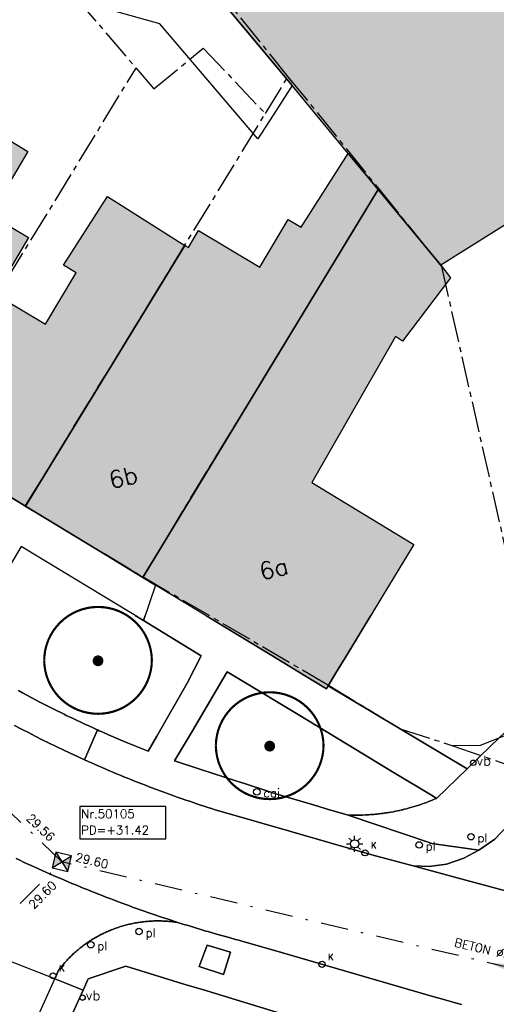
# Model space of a CAD drawing. Header units: metres. Extents: x 202952 to 203755, y 349031 to 349702.
# Tile 50 of 84: x 203266 to 203288, y 349442 to 349488. Entities that reach past the tile are written whole.
import ezdxf
from ezdxf.enums import TextEntityAlignment as Align

# ---------------------------------------------------------------- set-up
doc = ezdxf.new("R2010")
doc.units = ezdxf.units.M
doc.linetypes.add('1-200 CENTER', pattern=[4.28625, 2.8575, -0.47625, 0.47625, -0.47625])
doc.linetypes.add('1-200 DASHDOT', pattern=[2.54, 1.27, -0.635, 0, -0.635])
for name, color, linetype in [('bgt.onbegroeidterreindeel', 252, 'Continuous'), ('PH-BEST-BEBOUWING', 1, 'Continuous'), ('PH-BEST-BEBOUWING-ARCERING', 254, 'Continuous'), ('PH-BEST-BEGROEIIING', 252, 'Continuous'), ('PH-BEST-CAIKAST', 6, 'Continuous'), ('PH-BEST-HUISNUMMER', 7, 'Continuous'), ('PH-BEST-KADASTRALE-GRENS', 240, '1-200 CENTER'), ('PH-BEST-KOLK', 8, 'Continuous'), ('PH-BEST-LICHTMAST-HANDHAVENB', 6, 'Continuous'), ('PH-BEST-PAAL', 6, 'Continuous'), ('PH-BEST-PUT-HANDHAVEN', 44, 'Continuous'), ('PH-BEST-RIO-HANDHAVEN-GEMENGD', 44, '1-200 DASHDOT'), ('PH-BEST-RIO-TEKST', 8, 'Continuous'), ('PH-BEST-RIO-TEKST-PUTTENSTAAT', 8, 'Continuous'), ('PH-BEST-RIO-TEKST-VLOEIVLAK', 8, 'Continuous'), ('PH-BEST-STRAATNAAMBORD', 6, 'Continuous'), ('PH-BEST-WEGDEEL', 254, 'Continuous'), ('PH-INM-BOOM-HANDHAVEN', 96, 'Continuous')]:
    doc.layers.add(name, color=color, linetype=linetype)
doc.styles.add('RDL_MAATVOERING', font='romans.shx')
doc.styles.add('ROMANS', font='romans.shx')

# ---------------------------------------------------------------- blocks, each defined once
blk = doc.blocks.new('*U50')
blk.add_circle((0, 0), 0.142)
at = {"ltscale": 0.05, "style": 'ROMANS'}
blk.add_text('K', height=0.3, dxfattribs=at).set_placement((0.277, 0.195))
blk = doc.blocks.new('Afzetpaal')
blk.add_circle((0, 0), 0.15)
at = {"style": 'RDL_MAATVOERING'}
blk.add_text('pl', height=0.4, dxfattribs=at).set_placement((0.302, -0.254))
blk = doc.blocks.new('*U61')
blk.add_circle((0, 0), 0.25)
at = {"style": 'RDL_MAATVOERING'}
blk.add_text('vb', height=0.9, dxfattribs=at).set_placement((0.302, -0.254))
blk = doc.blocks.new('*U26')
h = blk.add_hatch(color=256)
h.paths.add_polyline_path([(0, 0), (-0.375, 0.375), (-0.375, -0.375)])
h.paths.add_polyline_path([(0.375, 0.375), (0, 0), (0.375, -0.375)])
for p, q in [((-0.375, -0.375), (0.375, 0.375)), ((-0.375, 0.375), (0.375, -0.375))]:
    blk.add_line(p, q)
blk.add_lwpolyline([(-0.375, -0.375), (0.375, -0.375), (0.375, 0.375), (-0.375, 0.375)], close=True)
blk = doc.blocks.new('Materialisatie')
blk.add_solid([(-1.04, 0.173), (-1.04, -0.173), (0, 0)])
at = {"style": 'ROMANS'}
blk.add_attdef('MATERIALISATIE', (-2.631, 0.657), '', height=0.4, dxfattribs=at)
blk = doc.blocks.new('CAI-kast')
blk.add_circle((0, 0), 0.15)
at = {"style": 'RDL_MAATVOERING'}
blk.add_text('cai', height=0.4, dxfattribs=at).set_placement((0.302, -0.254))
blk = doc.blocks.new('Puttenstaat bestaand')
blk.add_wipeout([(0, 0), (4, 0), (4, 1.5), (0, 1.5)])
blk.add_lwpolyline([(0, 0), (4, 0), (4, 1.5), (0, 1.5)], close=True)
at = {"style": 'ROMANS'}
for tag, p in [('NR', (0.066, 0.955)), ('PD', (0.066, 0.203))]:
    blk.add_attdef(tag, p, '', height=0.4, dxfattribs=at)
blk = doc.blocks.new('Lichtmast 2')
at = {"flags": 128}
for points in [[(-0.5, 0), (-0.25, 0)], [(-0.354, 0.354), (-0.177, 0.177)], [(0, 0.25), (0, 0.5)], [(0.177, 0.177), (0.354, 0.354)], [(0.25, 0), (0.5, 0)], [(-0.354, -0.354), (-0.177, -0.177)], [(0, -0.5), (0, -0.25)], [(0.177, -0.177), (0.354, -0.354)]]:
    blk.add_lwpolyline(points, dxfattribs=at)
blk.add_circle((0, 0), 0.25)
blk = doc.blocks.new('*U45')
at = {"const_width": 0.1}
blk.add_lwpolyline([(-2.5, 0.004, 0.990403), (2.5, 0.03, 0.990403), (-2.5, 0.018)], format="xyb", dxfattribs=at)
at = {"linetype": 'Continuous', "const_width": 0.25}
blk.add_lwpolyline([(-0.125, 0, 1), (0.125, 0, 1)], format="xyb", close=True, dxfattribs=at)

msp = doc.modelspace()

# ---------------------------------------------------------------- hatches: boundary and pattern name
at = {"layer": 'PH-BEST-BEBOUWING-ARCERING'}
for points in [[(203278.607, 349484.593), (203274.903, 349489.058), (203276.939, 349490.322), (203273.662, 349495.922), (203272.496, 349497.914), (203281.234, 349503.066), (203285.692, 349495.755), (203293.706, 349485.925), (203296.053, 349483.045), (203293.081, 349481.179), (203293.189, 349481.07), (203289.248, 349478.601), (203285.517, 349476.263), (203282.61, 349479.768), (203281.217, 349481.446)], [(203260.908, 349468.307), (203256.323, 349471.09), (203255.404, 349471.648), (203260.837, 349480.323), (203262.824, 349483.672), (203266.33, 349481.533), (203264.587, 349478.597), (203266.37, 349477.539), (203264.81, 349474.911), (203264.91, 349474.852)], [(203271.674, 349461.774), (203270, 349462.79), (203266.221, 349465.083), (203273.627, 349477.182), (203273.79, 349477.079), (203274.257, 349477.865), (203277.104, 349476.165), (203278.419, 349478.381), (203279.03, 349478.026), (203281.217, 349481.446), (203282.61, 349479.768)], [(203272.264, 349461.416), (203271.674, 349461.774), (203282.61, 349479.768), (203285.517, 349476.263), (203285.968, 349475.672), (203283.739, 349472.741), (203283.404, 349472.944), (203279.522, 349466.172), (203284.26, 349463.3), (203282.826, 349460.933), (203281.195, 349458.241), (203280.628, 349457.306), (203280.288, 349456.745), (203280.2, 349456.6), (203279.189, 349457.214), (203277.586, 349458.186)], [(203266.221, 349465.083), (203263.201, 349466.916), (203260.908, 349468.307), (203264.91, 349474.852), (203267.155, 349473.519), (203268.575, 349475.911), (203267.989, 349476.259), (203270.041, 349479.445), (203273.627, 349477.182)]]:
    msp.add_hatch(color=256, dxfattribs=at).paths.add_polyline_path(points)

# ---------------------------------------------------------------- linework, layer by layer
at = {"layer": 'bgt.onbegroeidterreindeel'}
msp.add_lwpolyline([(203294.162, 349460), (203293.519, 349459.385), (203292.505, 349458.414), (203292.12, 349458.046), (203291.323, 349457.283), (203290.511, 349456.505), (203289.987, 349456.004), (203287.829, 349453.938), (203286.732, 349452.891), (203280.288, 349456.745), (203280.628, 349457.306), (203281.195, 349458.241), (203282.261, 349460)], dxfattribs=at)
msp.add_lwpolyline([(203274.671, 349444.697), (203275.746, 349444.38), (203275.429, 349443.339), (203274.3, 349443.71), (203274.671, 349444.697)], close=True, dxfattribs=at)
at = {"layer": 'PH-BEST-BEBOUWING'}
for points in [[(203278.607, 349484.593), (203274.903, 349489.058), (203276.939, 349490.322), (203273.662, 349495.922), (203272.496, 349497.914), (203281.234, 349503.066), (203285.692, 349495.755), (203293.706, 349485.925), (203296.053, 349483.045), (203293.081, 349481.179), (203293.189, 349481.07), (203289.248, 349478.601), (203285.517, 349476.263), (203282.61, 349479.768), (203281.217, 349481.446), (203278.607, 349484.593)], [(203260.908, 349468.307), (203256.323, 349471.09), (203255.404, 349471.648), (203260.837, 349480.323), (203262.824, 349483.672), (203266.33, 349481.533), (203264.587, 349478.597), (203266.37, 349477.539), (203264.81, 349474.911), (203264.91, 349474.852), (203260.908, 349468.307)], [(203271.674, 349461.774), (203270, 349462.79), (203266.221, 349465.083), (203273.627, 349477.182), (203273.79, 349477.079), (203274.257, 349477.865), (203277.104, 349476.165), (203278.419, 349478.381), (203279.03, 349478.026), (203281.217, 349481.446), (203282.61, 349479.768), (203271.674, 349461.774)], [(203272.264, 349461.416), (203271.674, 349461.774), (203282.61, 349479.768), (203285.517, 349476.263), (203285.968, 349475.672), (203283.739, 349472.741), (203283.404, 349472.944), (203279.522, 349466.172), (203284.26, 349463.3), (203282.826, 349460.933), (203281.195, 349458.241), (203280.628, 349457.306), (203280.288, 349456.745), (203280.2, 349456.6), (203279.189, 349457.214), (203277.586, 349458.186), (203272.264, 349461.416)], [(203266.221, 349465.083), (203263.201, 349466.916), (203260.908, 349468.307), (203264.91, 349474.852), (203267.155, 349473.519), (203268.575, 349475.911), (203267.989, 349476.259), (203270.041, 349479.445), (203273.627, 349477.182), (203266.221, 349465.083)]]:
    msp.add_lwpolyline(points, close=True, dxfattribs=at)
at = {"layer": 'PH-BEST-BEGROEIIING'}
msp.add_lwpolyline([(203271.314, 349460), (203271.702, 349459.765), (203274.387, 349458.138), (203273.742, 349456.863), (203272.323, 349454.406), (203271.924, 349453.714), (203271.77, 349453.774), (203271.615, 349453.835), (203271.461, 349453.896), (203271.307, 349453.958), (203271.153, 349454.02), (203270.999, 349454.082), (203270.619, 349454.24), (203270.081, 349454.469), (203269.995, 349454.506), (203269.908, 349454.544), (203269.822, 349454.582), (203269.736, 349454.62), (203269.65, 349454.658), (203269.564, 349454.697), (203269.53, 349454.712), (203269.497, 349454.727), (203269.463, 349454.742), (203269.43, 349454.757), (203269.396, 349454.773), (203269.363, 349454.788), (203269.172, 349454.875), (203268.981, 349454.962), (203268.791, 349455.051), (203268.601, 349455.14), (203268.411, 349455.231), (203268.222, 349455.322), (203268.124, 349455.369), (203268.027, 349455.417), (203267.929, 349455.465), (203267.832, 349455.513), (203267.734, 349455.561), (203267.637, 349455.61), (203267.514, 349455.672), (203267.391, 349455.734), (203267.268, 349455.797), (203267.145, 349455.86), (203267.023, 349455.923), (203266.9, 349455.987), (203266.698, 349456.093), (203266.497, 349456.2), (203266.296, 349456.308), (203266.096, 349456.417), (203265.896, 349456.526)], dxfattribs=at)
for points in [[(203281.164, 349450.749), (203280.347, 349450.989), (203279.652, 349451.194), (203278.648, 349451.49), (203277.849, 349451.725), (203277.487, 349451.843), (203276.398, 349452.199), (203276.045, 349452.314), (203274.327, 349452.875), (203273.152, 349453.259), (203273.979, 349454.656), (203275.346, 349456.967), (203275.6, 349457.396), (203276.217, 349457.023), (203278.895, 349455.401), (203280.704, 349454.306), (203281.575, 349453.778), (203283.188, 349452.801), (203285.153, 349451.612), (203285.312, 349451.515), (203285.255, 349451.49), (203285.197, 349451.466), (203285.14, 349451.442), (203285.082, 349451.418), (203285.024, 349451.395), (203284.966, 349451.372), (203284.889, 349451.343), (203284.812, 349451.314), (203284.735, 349451.286), (203284.658, 349451.258), (203284.58, 349451.231), (203284.502, 349451.205), (203284.389, 349451.169), (203284.276, 349451.134), (203284.163, 349451.101), (203284.049, 349451.069), (203283.935, 349451.038), (203283.82, 349451.009), (203283.8, 349451.004), (203283.78, 349450.999), (203283.76, 349450.994), (203283.74, 349450.989), (203283.719, 349450.985), (203283.699, 349450.98), (203283.602, 349450.958), (203283.505, 349450.937), (203283.408, 349450.917), (203283.311, 349450.898), (203283.213, 349450.881), (203283.115, 349450.864), (203283.073, 349450.857), (203283.031, 349450.851), (203282.989, 349450.844), (203282.947, 349450.838), (203282.904, 349450.831), (203282.862, 349450.825), (203282.8, 349450.817), (203282.737, 349450.809), (203282.675, 349450.802), (203282.613, 349450.795), (203282.55, 349450.788), (203282.488, 349450.782), (203282.409, 349450.775), (203282.331, 349450.768), (203282.252, 349450.762), (203282.173, 349450.757), (203282.094, 349450.752), (203282.015, 349450.748), (203281.871, 349450.743), (203281.753, 349450.74), (203281.635, 349450.739), (203281.517, 349450.739), (203281.399, 349450.741), (203281.282, 349450.744), (203281.164, 349450.749)], [(203279.043, 349441.238), (203277.149, 349440.51), (203272.72, 349438.81), (203270.311, 349437.863), (203267.632, 349439.75), (203267.596, 349439.767), (203267.939, 349440.518), (203268.9, 349442.622), (203269.134, 349443.135), (203270.892, 349443.722), (203273.739, 349442.854), (203274.446, 349442.639), (203279.043, 349441.238)]]:
    msp.add_lwpolyline(points, close=True, dxfattribs=at)
at = {"layer": 'PH-BEST-KADASTRALE-GRENS', "ltscale": 0.5}
for p, q in [((203267.168, 349490.3), (203271.364, 349485.408)), ((203274.865, 349489.4), (203278.418, 349485.008)), ((203260.893, 349468.282), (203271.364, 349485.408)), ((203277.369, 349483.295), (203278.418, 349485.008)), ((203278.418, 349485.008), (203282.63, 349479.801)), ((203266.22, 349465.081), (203277.369, 349483.295)), ((203271.687, 349461.795), (203282.63, 349479.801)), ((203260.893, 349468.282), (203266.22, 349465.081)), ((203266.22, 349465.081), (203271.687, 349461.795))]:
    msp.add_line(p, q, dxfattribs=at)
for points in [[(203271.364, 349485.408), (203272.19, 349484.442), (203274.486, 349486.329), (203277.369, 349483.295)], [(203282.63, 349479.801), (203285.546, 349476.194), (203290.132, 349455.932)], [(203271.687, 349461.795), (203280.307, 349456.769), (203283.622, 349454.744), (203286.024, 349453.975)], [(203271.687, 349461.795), (203280.307, 349456.769), (203283.622, 349454.744), (203286.024, 349453.975)], [(203286.024, 349453.975), (203287.359, 349453.99), (203288.618, 349454.486), (203290.132, 349455.932)], [(203286.024, 349453.975), (203287.359, 349453.99), (203288.618, 349454.486), (203290.132, 349455.932)], [(203286.024, 349453.975), (203296.279, 349450.407), (203313.023, 349444.893)], [(203286.024, 349453.975), (203296.279, 349450.407), (203313.023, 349444.893)]]:
    msp.add_lwpolyline(points, dxfattribs=at)
at = {"layer": 'PH-BEST-RIO-HANDHAVEN-GEMENGD'}
for p, q in [((203267.92, 349448.57), (203243.05, 349472.46)), ((203254.768, 349435.456), (203267.92, 349448.576)), ((203309.452, 349438.748), (203267.92, 349448.57))]:
    msp.add_line(p, q, dxfattribs=at)
at = {"layer": 'PH-BEST-WEGDEEL'}
for p, q in [((203271.669, 349445.785), (203271.726, 349445.792)), ((203271.726, 349445.792), (203271.784, 349445.798)), ((203271.784, 349445.798), (203271.842, 349445.804)), ((203271.842, 349445.804), (203271.9, 349445.809)), ((203271.9, 349445.809), (203271.958, 349445.813)), ((203271.958, 349445.813), (203272.016, 349445.817)), ((203272.016, 349445.817), (203272.074, 349445.82)), ((203272.074, 349445.82), (203272.132, 349445.823)), ((203272.132, 349445.823), (203272.19, 349445.825)), ((203272.19, 349445.825), (203272.249, 349445.826)), ((203272.249, 349445.826), (203272.307, 349445.827)), ((203272.307, 349445.827), (203272.365, 349445.828)), ((203272.365, 349445.828), (203272.424, 349445.828)), ((203272.424, 349445.828), (203272.482, 349445.827)), ((203272.482, 349445.827), (203272.54, 349445.826)), ((203272.54, 349445.826), (203272.598, 349445.824)), ((203272.598, 349445.824), (203272.656, 349445.821)), ((203272.656, 349445.821), (203272.714, 349445.818)), ((203272.714, 349445.818), (203272.772, 349445.814)), ((203272.772, 349445.814), (203272.83, 349445.81)), ((203272.83, 349445.81), (203272.888, 349445.805)), ((203272.888, 349445.805), (203272.945, 349445.8)), ((203272.945, 349445.8), (203273.003, 349445.794)), ((203273.003, 349445.794), (203273.061, 349445.788)), ((203273.061, 349445.788), (203273.118, 349445.781)), ((203269.995, 349445.317), (203270.048, 349445.34)), ((203270.048, 349445.34), (203270.102, 349445.363)), ((203270.102, 349445.363), (203270.155, 349445.385)), ((203270.155, 349445.385), (203270.209, 349445.407)), ((203270.209, 349445.407), (203270.263, 349445.429)), ((203270.263, 349445.429), (203270.317, 349445.45)), ((203270.317, 349445.45), (203270.371, 349445.47)), ((203270.371, 349445.47), (203270.426, 349445.49)), ((203270.426, 349445.49), (203270.481, 349445.509)), ((203270.481, 349445.509), (203270.536, 349445.528)), ((203270.536, 349445.528), (203270.591, 349445.547)), ((203270.591, 349445.547), (203270.647, 349445.565)), ((203270.647, 349445.565), (203270.702, 349445.582)), ((203270.702, 349445.582), (203270.758, 349445.598)), ((203270.758, 349445.598), (203270.814, 349445.614)), ((203270.814, 349445.614), (203270.87, 349445.629)), ((203270.87, 349445.629), (203270.926, 349445.644)), ((203270.926, 349445.644), (203270.983, 349445.658)), ((203270.983, 349445.658), (203271.039, 349445.672)), ((203271.039, 349445.672), (203271.096, 349445.685)), ((203271.096, 349445.685), (203271.153, 349445.698)), ((203271.153, 349445.698), (203271.21, 349445.71)), ((203271.21, 349445.71), (203271.267, 349445.721)), ((203271.267, 349445.721), (203271.324, 349445.732)), ((203271.324, 349445.732), (203271.382, 349445.742)), ((203271.382, 349445.742), (203271.439, 349445.752)), ((203271.439, 349445.752), (203271.496, 349445.761)), ((203271.496, 349445.761), (203271.554, 349445.769)), ((203271.554, 349445.769), (203271.611, 349445.777)), ((203271.611, 349445.777), (203271.669, 349445.785)), ((203273.118, 349445.781), (203273.176, 349445.773)), ((203273.176, 349445.773), (203273.234, 349445.765)), ((203273.234, 349445.765), (203273.291, 349445.756)), ((203273.291, 349445.756), (203273.349, 349445.746)), ((203273.349, 349445.746), (203273.446, 349445.715)), ((203273.446, 349445.715), (203273.542, 349445.685)), ((203273.542, 349445.685), (203273.639, 349445.654)), ((203273.639, 349445.654), (203273.736, 349445.624)), ((203273.736, 349445.624), (203273.833, 349445.593)), ((203273.833, 349445.593), (203273.93, 349445.563)), ((203273.93, 349445.563), (203274.027, 349445.533)), ((203274.027, 349445.533), (203274.124, 349445.503)), ((203274.124, 349445.503), (203274.221, 349445.474)), ((203274.221, 349445.474), (203274.318, 349445.445)), ((203274.318, 349445.445), (203274.416, 349445.416)), ((203274.416, 349445.416), (203274.513, 349445.387)), ((203274.513, 349445.387), (203274.61, 349445.358)), ((203274.61, 349445.358), (203274.708, 349445.33)), ((203269.18, 349444.869), (203269.229, 349444.901)), ((203269.229, 349444.901), (203269.278, 349444.932)), ((203269.278, 349444.932), (203269.327, 349444.963)), ((203269.327, 349444.963), (203269.377, 349444.993)), ((203269.377, 349444.993), (203269.427, 349445.023)), ((203269.427, 349445.023), (203269.477, 349445.052)), ((203269.477, 349445.052), (203269.528, 349445.081)), ((203269.528, 349445.081), (203269.579, 349445.109)), ((203269.579, 349445.109), (203269.63, 349445.137)), ((203269.63, 349445.137), (203269.681, 349445.164)), ((203269.681, 349445.164), (203269.733, 349445.191)), ((203269.733, 349445.191), (203269.785, 349445.217)), ((203269.785, 349445.217), (203269.837, 349445.243)), ((203269.837, 349445.243), (203269.889, 349445.268)), ((203269.889, 349445.268), (203269.942, 349445.293)), ((203269.942, 349445.293), (203269.995, 349445.317)), ((203274.708, 349445.33), (203274.805, 349445.301)), ((203274.805, 349445.301), (203274.903, 349445.273)), ((203274.903, 349445.273), (203275, 349445.244)), ((203275, 349445.244), (203275.098, 349445.216)), ((203275.098, 349445.216), (203275.685, 349445.052)), ((203275.685, 349445.052), (203275.783, 349445.025)), ((203275.783, 349445.025), (203275.881, 349444.998)), ((203275.881, 349444.998), (203275.979, 349444.972)), ((203275.979, 349444.972), (203276.077, 349444.946)), ((203276.077, 349444.946), (203276.175, 349444.92)), ((203276.175, 349444.92), (203276.273, 349444.894)), ((203276.273, 349444.894), (203277.743, 349444.467)), ((203268.578, 349444.413), (203268.622, 349444.451)), ((203268.622, 349444.451), (203268.667, 349444.488)), ((203268.667, 349444.488), (203268.712, 349444.525)), ((203268.712, 349444.525), (203268.757, 349444.561)), ((203268.757, 349444.561), (203268.803, 349444.597)), ((203268.803, 349444.597), (203268.849, 349444.633)), ((203268.849, 349444.633), (203268.895, 349444.668)), ((203268.895, 349444.668), (203268.942, 349444.703)), ((203268.942, 349444.703), (203268.989, 349444.737)), ((203268.989, 349444.737), (203269.036, 349444.771)), ((203269.036, 349444.771), (203269.084, 349444.804)), ((203269.084, 349444.804), (203269.132, 349444.837)), ((203269.132, 349444.837), (203269.18, 349444.869)), ((203277.743, 349444.467), (203278.118, 349444.358)), ((203268.079, 349443.925), (203268.118, 349443.968)), ((203268.118, 349443.968), (203268.158, 349444.011)), ((203268.158, 349444.011), (203268.198, 349444.053)), ((203268.198, 349444.053), (203268.239, 349444.095)), ((203268.239, 349444.095), (203268.28, 349444.136)), ((203268.28, 349444.136), (203268.321, 349444.177)), ((203268.321, 349444.177), (203268.363, 349444.217)), ((203268.363, 349444.217), (203268.405, 349444.257)), ((203268.405, 349444.257), (203268.448, 349444.297)), ((203268.448, 349444.297), (203268.491, 349444.336)), ((203268.491, 349444.336), (203268.534, 349444.375)), ((203268.534, 349444.375), (203268.578, 349444.413)), ((203278.118, 349444.358), (203284.817, 349442.412)), ((203267.586, 349443.137), (203267.78, 349443.569)), ((203267.78, 349443.569), (203267.816, 349443.615)), ((203267.816, 349443.615), (203267.852, 349443.66)), ((203267.852, 349443.66), (203267.889, 349443.705)), ((203267.889, 349443.705), (203267.926, 349443.75)), ((203267.926, 349443.75), (203267.963, 349443.795)), ((203267.963, 349443.795), (203268.001, 349443.839)), ((203268.001, 349443.839), (203268.04, 349443.882)), ((203268.04, 349443.882), (203268.079, 349443.925)), ((203270.892, 349443.722), (203269.134, 349443.135)), ((203273.739, 349442.854), (203270.892, 349443.722)), ((203268.9, 349442.622), (203267.586, 349443.137)), ((203269.134, 349443.135), (203268.9, 349442.622)), ((203274.446, 349442.639), (203273.739, 349442.854)), ((203279.043, 349441.238), (203274.446, 349442.639)), ((203284.817, 349442.412), (203285.148, 349442.319)), ((203285.148, 349442.319), (203285.479, 349442.227)), ((203285.479, 349442.227), (203285.81, 349442.136)), ((203285.81, 349442.136), (203286.142, 349442.045)), ((203286.142, 349442.045), (203286.473, 349441.955))]:
    msp.add_line(p, q, dxfattribs=at)
for points in [[(203237.917, 349489.958), (203241.837, 349484.697), (203244.558, 349481.044), (203244.827, 349480.683), (203245.646, 349479.584), (203246.09, 349478.988), (203245.866, 349478.619), (203245.341, 349477.753), (203247.564, 349476.405), (203249.83, 349475.03), (203255.404, 349471.648), (203256.323, 349471.09), (203260.908, 349468.307), (203263.201, 349466.916), (203266.221, 349465.083), (203270, 349462.79), (203271.674, 349461.774), (203272.264, 349461.416), (203271.702, 349459.765), (203266.021, 349463.209), (203264.118, 349460)], [(203274.903, 349489.058), (203278.607, 349484.593), (203277.732, 349483.23), (203277.025, 349482.129), (203272.462, 349487.458), (203266.203, 349489.224)], [(203274.597, 349460), (203277.586, 349458.186), (203279.189, 349457.214), (203280.2, 349456.6), (203280.288, 349456.745), (203286.732, 349452.891), (203285.312, 349451.515), (203285.153, 349451.612), (203283.188, 349452.801), (203281.575, 349453.778), (203280.704, 349454.306), (203278.895, 349455.401), (203276.217, 349457.023), (203275.6, 349457.396), (203275.346, 349456.967), (203273.979, 349454.656), (203273.152, 349453.259), (203274.327, 349452.875), (203276.045, 349452.314), (203276.398, 349452.199), (203277.487, 349451.843), (203277.849, 349451.725), (203278.648, 349451.49), (203279.652, 349451.194), (203280.347, 349450.989), (203281.164, 349450.749), (203285.023, 349449.45), (203285.01, 349449.445), (203284.997, 349449.441), (203287.287, 349449.111), (203286.58, 349448.739), (203285.777, 349448.464), (203284.976, 349448.352), (203284.235, 349448.384), (203282.485, 349448.856), (203281.77, 349449.049), (203280.427, 349449.435), (203278.543, 349449.977), (203275.425, 349450.873), (203275.04, 349450.984), (203274.868, 349451.039), (203274.696, 349451.094), (203274.524, 349451.15), (203274.352, 349451.206), (203274.18, 349451.263), (203274.009, 349451.321), (203273.838, 349451.379), (203273.667, 349451.438), (203273.496, 349451.497), (203273.325, 349451.557), (203273.155, 349451.617), (203272.985, 349451.678), (203272.815, 349451.74), (203272.645, 349451.802), (203272.476, 349451.865), (203272.307, 349451.928), (203272.138, 349451.992), (203271.969, 349452.056), (203271.8, 349452.121), (203271.631, 349452.186), (203271.463, 349452.252), (203271.295, 349452.318), (203271.127, 349452.385), (203270.959, 349452.453), (203270.792, 349452.522), (203270.625, 349452.591), (203270.458, 349452.66), (203270.291, 349452.73), (203270.124, 349452.8), (203269.958, 349452.871), (203269.792, 349452.942), (203269.626, 349453.014), (203269.461, 349453.087), (203269.296, 349453.16), (203269.131, 349453.234), (203268.966, 349453.308), (203269.564, 349454.697), (203269.65, 349454.658), (203269.736, 349454.62), (203269.822, 349454.582), (203269.908, 349454.544), (203269.995, 349454.506), (203270.081, 349454.469), (203270.619, 349454.24), (203270.999, 349454.082), (203271.153, 349454.02), (203271.307, 349453.958), (203271.461, 349453.896), (203271.615, 349453.835), (203271.77, 349453.774), (203271.924, 349453.714), (203272.323, 349454.406), (203273.742, 349456.863), (203274.387, 349458.138), (203271.702, 349459.765), (203271.782, 349460)], [(203265.896, 349456.526), (203266.096, 349456.417), (203266.296, 349456.308), (203266.497, 349456.2), (203266.698, 349456.093), (203266.9, 349455.987), (203267.023, 349455.923), (203267.145, 349455.86), (203267.268, 349455.797), (203267.391, 349455.734), (203267.514, 349455.672), (203267.637, 349455.61), (203267.734, 349455.561), (203267.832, 349455.513), (203267.929, 349455.465), (203268.027, 349455.417), (203268.124, 349455.369), (203268.222, 349455.322), (203268.411, 349455.231), (203268.601, 349455.14), (203268.791, 349455.051), (203268.981, 349454.962), (203269.172, 349454.875), (203269.363, 349454.788), (203269.396, 349454.773), (203269.43, 349454.757), (203269.463, 349454.742), (203269.497, 349454.727), (203269.53, 349454.712), (203269.564, 349454.697), (203268.966, 349453.308), (203268.637, 349453.458), (203268.309, 349453.61), (203267.982, 349453.764), (203267.656, 349453.92), (203267.331, 349454.079), (203267.007, 349454.24), (203266.684, 349454.403), (203266.363, 349454.568), (203266.042, 349454.735), (203265.723, 349454.904)], [(203288.592, 349450.229), (203288.028, 349449.629), (203287.287, 349449.111), (203284.997, 349449.441), (203285.01, 349449.445), (203285.023, 349449.45), (203281.164, 349450.749), (203281.282, 349450.744), (203281.399, 349450.741), (203281.517, 349450.739), (203281.635, 349450.739), (203281.753, 349450.74), (203281.871, 349450.743), (203282.015, 349450.748), (203282.094, 349450.752), (203282.173, 349450.757), (203282.252, 349450.762), (203282.331, 349450.768), (203282.409, 349450.775), (203282.488, 349450.782), (203282.55, 349450.788), (203282.613, 349450.795), (203282.675, 349450.802), (203282.737, 349450.809), (203282.8, 349450.817), (203282.862, 349450.825), (203282.904, 349450.831), (203282.947, 349450.838), (203282.989, 349450.844), (203283.031, 349450.851), (203283.073, 349450.857), (203283.115, 349450.864), (203283.213, 349450.881), (203283.311, 349450.898), (203283.408, 349450.917), (203283.505, 349450.937), (203283.602, 349450.958), (203283.699, 349450.98), (203283.719, 349450.985), (203283.74, 349450.989), (203283.76, 349450.994), (203283.78, 349450.999), (203283.8, 349451.004), (203283.82, 349451.009), (203283.935, 349451.038), (203284.049, 349451.069), (203284.163, 349451.101), (203284.276, 349451.134), (203284.389, 349451.169), (203284.502, 349451.205), (203284.58, 349451.231), (203284.658, 349451.258), (203284.735, 349451.286), (203284.812, 349451.314), (203284.889, 349451.343), (203284.966, 349451.372), (203285.024, 349451.395), (203285.082, 349451.418), (203285.14, 349451.442), (203285.197, 349451.466), (203285.255, 349451.49), (203285.312, 349451.515), (203286.732, 349452.891), (203287.829, 349453.938), (203289.987, 349456.004)], [(203265.723, 349454.904), (203266.042, 349454.735), (203266.363, 349454.568), (203266.684, 349454.403), (203267.007, 349454.24), (203267.331, 349454.079), (203267.656, 349453.92), (203267.982, 349453.764), (203268.309, 349453.61), (203268.637, 349453.458), (203268.966, 349453.308), (203269.131, 349453.234), (203269.296, 349453.16), (203269.461, 349453.087), (203269.626, 349453.014), (203269.792, 349452.942), (203269.958, 349452.871), (203270.124, 349452.8), (203270.291, 349452.73), (203270.458, 349452.66), (203270.625, 349452.591), (203270.792, 349452.522), (203270.959, 349452.453), (203271.127, 349452.385), (203271.295, 349452.318), (203271.463, 349452.252), (203271.631, 349452.186), (203271.8, 349452.121), (203271.969, 349452.056), (203272.138, 349451.992), (203272.307, 349451.928), (203272.476, 349451.865), (203272.645, 349451.802), (203272.815, 349451.74), (203272.985, 349451.678), (203273.155, 349451.617), (203273.325, 349451.557), (203273.496, 349451.497), (203273.667, 349451.438), (203273.838, 349451.379), (203274.009, 349451.321), (203274.18, 349451.263), (203274.352, 349451.206), (203274.524, 349451.15), (203274.696, 349451.094), (203274.868, 349451.039), (203275.04, 349450.984), (203275.425, 349450.873), (203278.543, 349449.977), (203280.427, 349449.435), (203281.77, 349449.049), (203282.485, 349448.856), (203284.235, 349448.384), (203286.273, 349447.835), (203289.329, 349447.012)], [(203289.329, 349447.012), (203286.273, 349447.835), (203284.235, 349448.384), (203284.976, 349448.352), (203285.777, 349448.464), (203286.58, 349448.739), (203287.287, 349449.111), (203287.287, 349449.111), (203288.028, 349449.629), (203288.592, 349450.229)], [(203265.799, 349448.722), (203265.97, 349448.641), (203266.141, 349448.561), (203266.312, 349448.482), (203266.484, 349448.403), (203266.656, 349448.325), (203266.828, 349448.247), (203267, 349448.169), (203267.172, 349448.092), (203267.345, 349448.016), (203267.518, 349447.94), (203267.691, 349447.865), (203267.865, 349447.79), (203268.039, 349447.716), (203268.213, 349447.642), (203268.387, 349447.569), (203268.561, 349447.496), (203268.736, 349447.424), (203268.911, 349447.353), (203269.086, 349447.282), (203269.261, 349447.212), (203269.437, 349447.142), (203269.613, 349447.073), (203269.789, 349447.004), (203269.965, 349446.936), (203270.141, 349446.868), (203270.317, 349446.801), (203270.494, 349446.735), (203270.671, 349446.669), (203270.848, 349446.604), (203271.025, 349446.539), (203271.203, 349446.474), (203271.381, 349446.411), (203271.559, 349446.348), (203271.737, 349446.285), (203271.916, 349446.223), (203272.094, 349446.161), (203272.273, 349446.1), (203272.452, 349446.039), (203272.631, 349445.979), (203272.81, 349445.92), (203272.989, 349445.861), (203273.169, 349445.803), (203273.349, 349445.746), (203273.291, 349445.756), (203273.234, 349445.765), (203273.176, 349445.773), (203273.118, 349445.781), (203273.061, 349445.788), (203273.003, 349445.794), (203272.945, 349445.8), (203272.888, 349445.805), (203272.83, 349445.81), (203272.772, 349445.814), (203272.714, 349445.818), (203272.656, 349445.821), (203272.598, 349445.824), (203272.54, 349445.826), (203272.482, 349445.827), (203272.424, 349445.828), (203272.365, 349445.828), (203272.307, 349445.827), (203272.249, 349445.826), (203272.19, 349445.825), (203272.132, 349445.823), (203272.074, 349445.82), (203272.016, 349445.817), (203271.958, 349445.813), (203271.9, 349445.809), (203271.842, 349445.804), (203271.784, 349445.798), (203271.726, 349445.792), (203271.669, 349445.785), (203271.611, 349445.777), (203271.554, 349445.769), (203271.496, 349445.761), (203271.439, 349445.752), (203271.382, 349445.742), (203271.324, 349445.732), (203271.267, 349445.721), (203271.21, 349445.71), (203271.153, 349445.698), (203271.096, 349445.685), (203271.039, 349445.672), (203270.983, 349445.658), (203270.926, 349445.644), (203270.87, 349445.629), (203270.814, 349445.614), (203270.758, 349445.598), (203270.702, 349445.582), (203270.647, 349445.565), (203270.591, 349445.547), (203270.536, 349445.528), (203270.481, 349445.509), (203270.426, 349445.49), (203270.371, 349445.47), (203270.317, 349445.45), (203270.263, 349445.429), (203270.209, 349445.407), (203270.155, 349445.385), (203270.102, 349445.363), (203270.048, 349445.34), (203269.995, 349445.317), (203269.942, 349445.293), (203269.889, 349445.268), (203269.837, 349445.243), (203269.785, 349445.217), (203269.733, 349445.191), (203269.681, 349445.164), (203269.63, 349445.137), (203269.579, 349445.109), (203269.528, 349445.081), (203269.477, 349445.052), (203269.427, 349445.023), (203269.377, 349444.993), (203269.327, 349444.963), (203269.278, 349444.932), (203269.229, 349444.901), (203269.18, 349444.869), (203269.132, 349444.837), (203269.084, 349444.804), (203269.036, 349444.771), (203268.989, 349444.737), (203268.942, 349444.703), (203268.895, 349444.668), (203268.849, 349444.633), (203268.803, 349444.597), (203268.757, 349444.561), (203268.712, 349444.525), (203268.667, 349444.488), (203268.622, 349444.451), (203268.578, 349444.413), (203268.534, 349444.375), (203268.491, 349444.336), (203268.448, 349444.297), (203268.405, 349444.257), (203268.363, 349444.217), (203268.321, 349444.177), (203268.28, 349444.136), (203268.239, 349444.095), (203268.198, 349444.053), (203268.158, 349444.011), (203268.118, 349443.968), (203268.079, 349443.925), (203268.04, 349443.882), (203268.001, 349443.839), (203267.963, 349443.795), (203267.926, 349443.75), (203267.889, 349443.705), (203267.852, 349443.66), (203267.816, 349443.615), (203267.78, 349443.569), (203267.586, 349443.137), (203267.586, 349443.137), (203264.289, 349444.431)], [(203286.473, 349441.955), (203286.142, 349442.045), (203285.81, 349442.136), (203285.479, 349442.227), (203285.148, 349442.319), (203284.817, 349442.412), (203278.118, 349444.358), (203277.743, 349444.467), (203276.273, 349444.894), (203276.175, 349444.92), (203276.077, 349444.946), (203275.979, 349444.972), (203275.881, 349444.998), (203275.783, 349445.025), (203275.685, 349445.052), (203275.098, 349445.216), (203275, 349445.244), (203274.903, 349445.273), (203274.805, 349445.301), (203274.708, 349445.33), (203274.61, 349445.358), (203274.513, 349445.387), (203274.416, 349445.416), (203274.318, 349445.445), (203274.221, 349445.474), (203274.124, 349445.503), (203274.027, 349445.533), (203273.93, 349445.563), (203273.833, 349445.593), (203273.736, 349445.624), (203273.639, 349445.654), (203273.542, 349445.685), (203273.446, 349445.715), (203273.349, 349445.746), (203273.169, 349445.803), (203272.989, 349445.861), (203272.81, 349445.92), (203272.631, 349445.979), (203272.452, 349446.039), (203272.273, 349446.1), (203272.094, 349446.161), (203271.916, 349446.223), (203271.737, 349446.285), (203271.559, 349446.348), (203271.381, 349446.411), (203271.203, 349446.474), (203271.025, 349446.539), (203270.848, 349446.604), (203270.671, 349446.669), (203270.494, 349446.735), (203270.317, 349446.801), (203270.141, 349446.868), (203269.965, 349446.936), (203269.789, 349447.004), (203269.613, 349447.073), (203269.437, 349447.142), (203269.261, 349447.212), (203269.086, 349447.282), (203268.911, 349447.353), (203268.736, 349447.424), (203268.561, 349447.496), (203268.387, 349447.569), (203268.213, 349447.642), (203268.039, 349447.716), (203267.865, 349447.79), (203267.691, 349447.865), (203267.518, 349447.94), (203267.345, 349448.016), (203267.172, 349448.092), (203267, 349448.169), (203266.828, 349448.247), (203266.656, 349448.325), (203266.484, 349448.403), (203266.312, 349448.482), (203266.141, 349448.561), (203265.97, 349448.641), (203265.799, 349448.722)], [(203266.073, 349439.766), (203267.586, 349443.137), (203268.9, 349442.622), (203268.9, 349442.622), (203267.939, 349440.518)]]:
    msp.add_lwpolyline(points, dxfattribs=at)
msp.add_lwpolyline([(203274.671, 349444.697), (203274.3, 349443.71), (203275.429, 349443.339), (203275.746, 349444.38), (203274.671, 349444.697)], close=True, dxfattribs=at)

# ---------------------------------------------------------------- block references
at = {"layer": 'PH-BEST-CAIKAST', "color": 9}
msp.add_blockref('CAI-kast', (203276.971, 349451.822), dxfattribs=at)
at = {"layer": 'PH-BEST-KOLK', "color": 9}
for p in [(203281.996, 349448.988), (203279.998, 349443.812), (203267.508, 349443.28)]:
    msp.add_blockref('*U50', p, dxfattribs=at)
at = {"layer": 'PH-BEST-KOLK'}
for p in [(203281.996, 349448.988), (203279.998, 349443.812), (203267.508, 349443.28)]:
    msp.add_blockref('*U50', p, dxfattribs=at)
at = {"layer": 'PH-BEST-LICHTMAST-HANDHAVENB', "color": 9, "xscale": 0.75, "yscale": 0.75, "zscale": 0.75}
msp.add_blockref('Lichtmast 2', (203281.513, 349449.405), dxfattribs=at)
at = {"layer": 'PH-BEST-LICHTMAST-HANDHAVENB', "xscale": 0.75, "yscale": 0.75, "zscale": 0.75}
msp.add_blockref('Lichtmast 2', (203281.513, 349449.405), dxfattribs=at)
at = {"layer": 'PH-BEST-PAAL', "color": 9}
for p in [(203286.917, 349449.736), (203284.508, 349449.353), (203271.501, 349445.335), (203269.263, 349444.723)]:
    msp.add_blockref('Afzetpaal', p, dxfattribs=at)
at = {"layer": 'PH-BEST-PUT-HANDHAVEN', "rotation": 347.1295202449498}
msp.add_blockref('*U26', (203267.919, 349448.57), dxfattribs=at)
at = {"layer": 'PH-BEST-RIO-TEKST'}
ref = msp.add_blockref('Materialisatie', (203287.726, 349443.891), dxfattribs=dict(at, rotation=166.6807426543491))
ref.add_attrib('MATERIALISATIE', 'BETON %%c300mm', (203286.117, 349444.65), dxfattribs={"layer": '0', "height": 0.4, "rotation": 346.6807, "style": 'ROMANS'})
at = {"layer": 'PH-BEST-STRAATNAAMBORD', "color": 9, "xscale": 0.5, "yscale": 0.5, "zscale": 0.5}
for p in [(203287.021, 349453.167), (203268.877, 349442.271)]:
    msp.add_blockref('*U61', p, dxfattribs=at)
at = {"layer": 'PH-INM-BOOM-HANDHAVEN'}
for p in [(203269.596, 349457.9), (203277.568, 349453.94)]:
    msp.add_blockref('*U45', p, dxfattribs=at)

# ---------------------------------------------------------------- texts
at = {"layer": 'PH-BEST-HUISNUMMER', "style": 'ROMANS'}
for s, p in [('6b', (203270.77, 349466.417)), ('6a', (203277.753, 349462.179))]:
    msp.add_text(s, height=0.8, rotation=13.5, dxfattribs=at).set_placement(p, align=Align.MIDDLE_CENTER)
at = {"layer": 'PH-BEST-RIO-TEKST-VLOEIVLAK', "style": 'ROMANS'}
for s, rotation, p in [('29.56', 316.1514, (203266.237, 349450.555)), ('29.60', 346.6945, (203268.518, 349448.606)), ('29.60', 44.9302, (203266.615, 349446.35))]:
    msp.add_text(s, height=0.4, rotation=rotation, dxfattribs=at).set_placement(p)

# ---------------------------------------------------------------- next in the draw order: block references
at = {"layer": 'PH-BEST-RIO-TEKST-PUTTENSTAAT'}
msp.add_blockref('Puttenstaat bestaand', (203268.745, 349449.642), dxfattribs=at).add_auto_attribs({'PD': 'PD=+31.42', 'NR': 'Nr.50105'})

doc.saveas('drawing.dxf')
